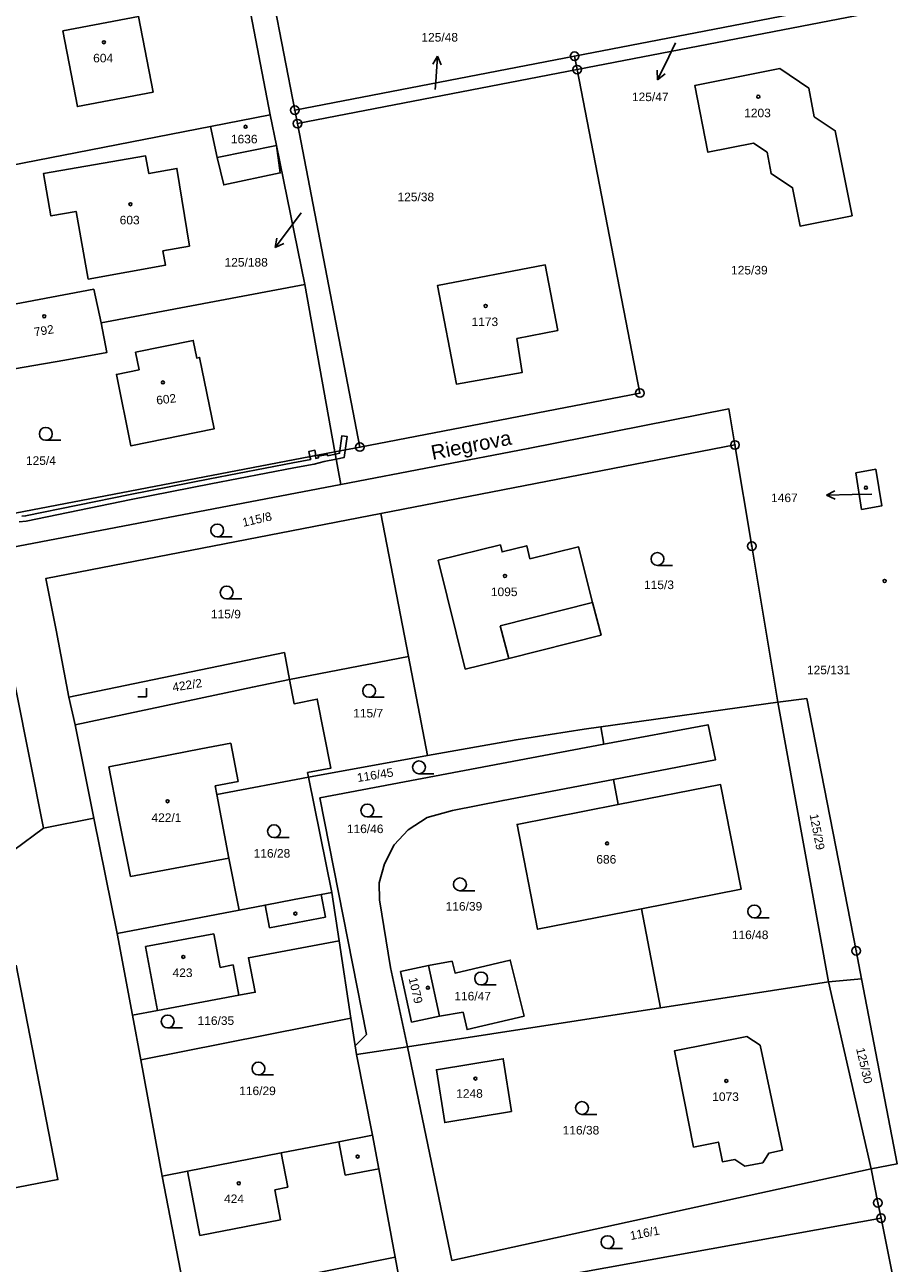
# Model space of a CAD drawing. Header units: metres. Extents: x -747283 to -746243, y -1022515 to -1021544.
# Tile 32 of 43: x -746345 to -746243, y -1022126 to -1021982. Entities that reach past the tile are written whole.
import ezdxf
from ezdxf.enums import TextEntityAlignment as Align

# ---------------------------------------------------------------- set-up
doc = ezdxf.new("R2010")
doc.units = ezdxf.units.M
doc.header["$MEASUREMENT"] = 0
for name, color, linetype in [('1008', 251, 'CONTINUOUS'), ('1029', 251, 'CONTINUOUS'), ('105', 251, 'CONTINUOUS'), ('18', 251, 'CONTINUOUS'), ('21800', 251, 'CONTINUOUS'), ('21900', 251, 'CONTINUOUS'), ('23700', 251, 'CONTINUOUS'), ('304', 251, 'CONTINUOUS'), ('319', 251, 'CONTINUOUS'), ('402', 251, 'CONTINUOUS'), ('404', 251, 'CONTINUOUS')]:
    doc.layers.add(name, color=color, linetype=linetype)
doc.styles.add('Arial', font='arial.ttf', dxfattribs={"height": 1})
doc.styles.get("Standard").update_dxf_attribs({"font": 'arial.ttf'})

# ---------------------------------------------------------------- blocks, each defined once
blk = doc.blocks.new('4_02$0')
at = {"layer": '404', "linetype": 'Continuous'}
blk.add_circle((-0.01, 0), 0.175, dxfattribs=at)
blk = doc.blocks.new('1029$2')
at = {"layer": '1029', "color": 0, "linetype": 'Continuous'}
for p, q in [((0, 3), (-0.5, 2)), ((0, 0), (0, 3)), ((0, 3), (0.5, 2))]:
    blk.add_line(p, q, dxfattribs=at)
blk = doc.blocks.new('3_04$4')
at = {"layer": '304', "linetype": 'Continuous'}
blk.add_line((0.01, 0), (1.76, 0), dxfattribs=at)
blk.add_circle((0.01, 0.75), 0.75, dxfattribs=at)
blk = doc.blocks.new('3_19$7')
at = {"layer": '319', "linetype": 'Continuous'}
for p, q in [((-1, 0), (0, 0)), ((0, 0), (0, 1))]:
    blk.add_line(p, q, dxfattribs=at)
blk = doc.blocks.new('1_05$21')
at = {"layer": '105', "linetype": 'Continuous'}
for radius in [0.5, 0.0303]:
    blk.add_circle((0, 0), radius, dxfattribs=at)

msp = doc.modelspace()

# ---------------------------------------------------------------- linework, layer by layer
at = {"layer": '1029'}
for p, q in [((-746269.17, -1021983.63), (-746269.95, -1021985.26)), ((-746297.19, -1021989.09), (-746297.13, -1021988.18)), ((-746312.84, -1022003.51), (-746314.08, -1022005.16)), ((-746246.24, -1022036.36), (-746248.53, -1022036.41))]:
    msp.add_line(p, q, dxfattribs=at)
at = {"layer": '21800'}
for p, q in [((-746322.67, -1021997.02), (-746315.75, -1021995.64)), ((-746278.84, -1022048.99), (-746289.62, -1022051.74)), ((-746289.62, -1022051.74), (-746288.59, -1022055.54)), ((-746324.57, -1022066.1), (-746321.06, -1022065.42)), ((-746321.06, -1022065.42), (-746320.19, -1022069.93)), ((-746335.32, -1022068.18), (-746324.57, -1022066.1)), ((-746334.25, -1022073.64), (-746335.32, -1022068.18)), ((-746320.19, -1022069.93), (-746322.89, -1022070.41)), ((-746322.89, -1022070.41), (-746322.7, -1022071.44)), ((-746332.79, -1022081.02), (-746334.25, -1022073.64)), ((-746321.31, -1022078.86), (-746332.79, -1022081.02)), ((-746310.53, -1022083.1), (-746310.02, -1022085.75)), ((-746317.06, -1022084.35), (-746316.55, -1022087.01)), ((-746310.02, -1022085.75), (-746316.55, -1022087.01)), ((-746331.01, -1022089.18), (-746323.05, -1022087.69)), ((-746323.05, -1022087.69), (-746322.31, -1022091.62)), ((-746329.61, -1022096.65), (-746331.01, -1022089.18)), ((-746322.31, -1022091.62), (-746320.79, -1022091.34)), ((-746320.79, -1022091.34), (-746320.13, -1022094.88)), ((-746307.7, -1022115.9), (-746308.47, -1022111.98)), ((-746314.41, -1022117.31), (-746315.19, -1022113.29)), ((-746326.14, -1022115.43), (-746324.67, -1022122.93)), ((-746303.78, -1022115.14), (-746307.7, -1022115.9)), ((-746315.93, -1022117.61), (-746314.41, -1022117.31)), ((-746315.25, -1022121.09), (-746315.93, -1022117.61)), ((-746324.67, -1022122.93), (-746315.25, -1022121.09))]:
    msp.add_line(p, q, dxfattribs=at)
at = {"layer": '21900'}
for p, q in [((-746313.6, -1021991.51), (-746317.4, -1021971.84)), ((-746316.48, -1021992.05), (-746320.24, -1021972.45)), ((-746248.25, -1021978.88), (-746280.93, -1021985.2)), ((-746247.94, -1021980.45), (-746280.63, -1021986.77)), ((-746280.93, -1021985.2), (-746313.6, -1021991.51)), ((-746280.93, -1021985.2), (-746280.63, -1021986.77)), ((-746280.63, -1021986.77), (-746313.29, -1021993.08)), ((-746273.31, -1022024.54), (-746280.63, -1021986.77)), ((-746323.42, -1021993.4), (-746316.48, -1021992.05)), ((-746316.48, -1021992.05), (-746315.75, -1021995.64)), ((-746313.29, -1021993.08), (-746313.6, -1021991.51)), ((-746323.42, -1021993.4), (-746355.58, -1021999.66)), ((-746305.99, -1022030.85), (-746313.29, -1021993.08)), ((-746312.44, -1022011.88), (-746315.75, -1021995.64)), ((-746312.44, -1022011.88), (-746336.18, -1022016.35)), ((-746308.91, -1022031.42), (-746312.44, -1022011.88)), ((-746337.04, -1022012.41), (-746350.16, -1022014.9)), ((-746336.18, -1022016.35), (-746337.04, -1022012.41)), ((-746273.31, -1022024.54), (-746305.99, -1022030.85)), ((-746305.99, -1022030.85), (-746308.91, -1022031.42)), ((-746262.21, -1022030.61), (-746303.54, -1022038.62)), ((-746262.21, -1022030.61), (-746260.24, -1022042.42)), ((-746308.22, -1022035.21), (-746308.91, -1022031.42)), ((-746303.54, -1022038.62), (-746300.32, -1022055.31)), ((-746260.24, -1022042.42), (-746257.21, -1022060.66)), ((-746300.32, -1022055.31), (-746314.2, -1022058.01)), ((-746300.32, -1022055.31), (-746298.09, -1022066.86)), ((-746339.96, -1022060.08), (-746339.23, -1022063.31)), ((-746257.21, -1022060.66), (-746277.86, -1022063.53)), ((-746257.21, -1022060.66), (-746253.81, -1022060.2)), ((-746251.3, -1022093.29), (-746257.21, -1022060.66)), ((-746253.81, -1022060.2), (-746248.06, -1022089.68)), ((-746339.23, -1022063.31), (-746337.05, -1022074.18)), ((-746277.51, -1022065.55), (-746277.86, -1022063.53)), ((-746298.09, -1022066.86), (-746312, -1022069.39)), ((-746309.29, -1022082.86), (-746312, -1022069.39)), ((-746275.84, -1022072.61), (-746276.4, -1022069.68)), ((-746337.05, -1022074.18), (-746342.94, -1022075.35)), ((-746334.34, -1022087.68), (-746337.05, -1022074.18)), ((-746346.4, -1022077.94), (-746342.94, -1022075.35)), ((-746308.42, -1022088.51), (-746309.29, -1022082.86)), ((-746320.08, -1022084.94), (-746334.34, -1022087.68)), ((-746270.91, -1022096.33), (-746273.11, -1022084.78)), ((-746334.34, -1022087.68), (-746332.56, -1022097.2)), ((-746307.04, -1022097.55), (-746308.42, -1022088.51)), ((-746248.06, -1022089.68), (-746247.43, -1022092.95)), ((-746302.44, -1022091.63), (-746300.42, -1022100.91)), ((-746297.98, -1022091.41), (-746295.23, -1022090.89)), ((-746297.98, -1022091.41), (-746296.71, -1022097.3)), ((-746270.91, -1022096.33), (-746251.3, -1022093.29)), ((-746251.3, -1022093.29), (-746247.43, -1022092.95)), ((-746246.33, -1022115.16), (-746251.3, -1022093.29)), ((-746331.58, -1022102.41), (-746332.56, -1022097.2)), ((-746307.04, -1022097.55), (-746331.58, -1022102.41)), ((-746306.54, -1022100.79), (-746307.04, -1022097.55)), ((-746300.42, -1022100.91), (-746270.91, -1022096.33)), ((-746293.93, -1022096.85), (-746296.71, -1022097.3)), ((-746306.54, -1022100.79), (-746305.22, -1022099.45)), ((-746306.39, -1022101.8), (-746306.54, -1022100.79)), ((-746300.42, -1022100.91), (-746306.39, -1022101.8)), ((-746306.39, -1022101.8), (-746304.54, -1022111.21)), ((-746329.08, -1022116), (-746331.58, -1022102.41)), ((-746329.08, -1022116), (-746326.29, -1022130.36)), ((-746245.52, -1022119.13), (-746246.33, -1022115.16)), ((-746245.16, -1022120.92), (-746245.52, -1022119.13)), ((-746243.65, -1022128.3), (-746245.16, -1022120.92)), ((-746326.29, -1022130.36), (-746301.88, -1022125.47)), ((-746301.88, -1022125.47), (-746297.8, -1022147.67))]:
    msp.add_line(p, q, dxfattribs=at)
for points in [[(-746340.67, -1021982.25), (-746338.98, -1021991.09), (-746330.14, -1021989.4), (-746331.83, -1021980.56), (-746340.67, -1021982.25)], [(-746248.51, -1022003.84), (-746254.6, -1022005.05), (-746255.48, -1022000.57), (-746257.99, -1021998.92), (-746258.44, -1021996.41), (-746260.04, -1021995.34), (-746265.36, -1021996.41), (-746266.9, -1021988.63), (-746256.98, -1021986.65), (-746253.59, -1021988.92), (-746252.96, -1021992.27), (-746250.5, -1021993.9), (-746248.51, -1022003.84)], [(-746315.75, -1021995.64), (-746315.3, -1021998.83), (-746321.89, -1022000.24), (-746322.67, -1021997.02), (-746323.42, -1021993.4)], [(-746325.87, -1022007.39), (-746327.36, -1021998.31), (-746330.63, -1021998.91), (-746331.02, -1021996.85), (-746342.92, -1021998.9), (-746342.06, -1022003.86), (-746339.12, -1022003.33), (-746337.71, -1022011.24), (-746328.7, -1022009.61), (-746328.99, -1022007.95), (-746325.87, -1022007.39)], [(-746287.69, -1022018.17), (-746287.07, -1022022.15), (-746294.72, -1022023.49), (-746296.92, -1022011.98), (-746284.35, -1022009.58), (-746282.89, -1022017.23), (-746287.69, -1022018.17)], [(-746351.19, -1022022.72), (-746348.85, -1022022.15), (-746340.46, -1022020.71), (-746335.53, -1022019.8), (-746336.18, -1022016.35)], [(-746332.19, -1022019.77), (-746331.77, -1022021.83), (-746334.42, -1022022.37), (-746332.72, -1022030.71), (-746323.01, -1022028.73), (-746324.71, -1022020.39), (-746325.05, -1022020.46), (-746325.45, -1022018.39), (-746332.19, -1022019.77)], [(-746308.91, -1022031.42), (-746348.09, -1022038.93), (-746351.19, -1022022.72)], [(-746308.22, -1022035.21), (-746286.35, -1022031.02), (-746262.91, -1022026.4), (-746262.21, -1022030.61)], [(-746248.11, -1022033.85), (-746245.78, -1022033.44), (-746245.07, -1022037.73), (-746247.43, -1022038.14), (-746248.11, -1022033.85)], [(-746342.94, -1022075.35), (-746349.4, -1022043.09), (-746308.22, -1022035.21)], [(-746339.96, -1022060.08), (-746341.45, -1022052.22), (-746342.65, -1022046.19), (-746303.54, -1022038.62)], [(-746296.87, -1022044.07), (-746289.6, -1022042.28), (-746289.4, -1022043.09), (-746286.51, -1022042.37), (-746286.14, -1022043.89), (-746280.47, -1022042.52), (-746278.84, -1022048.99), (-746277.84, -1022052.84), (-746288.59, -1022055.54), (-746293.69, -1022056.79), (-746296.87, -1022044.07)], [(-746314.2, -1022058.01), (-746314.81, -1022054.85), (-746339.96, -1022060.08)], [(-746314.2, -1022058.01), (-746318.54, -1022058.89), (-746339.23, -1022063.31)], [(-746312, -1022069.39), (-746312.1, -1022068.88), (-746309.4, -1022068.36), (-746310.97, -1022060.28), (-746313.67, -1022060.83), (-746314.2, -1022058.01)], [(-746277.86, -1022063.53), (-746279.81, -1022063.8), (-746287.77, -1022065.03), (-746298.09, -1022066.86)], [(-746276.4, -1022069.68), (-746264.5, -1022067.39), (-746265.34, -1022063.29), (-746277.51, -1022065.55)], [(-746305.22, -1022099.45), (-746310.66, -1022071.82), (-746277.51, -1022065.55)], [(-746312, -1022069.39), (-746322.7, -1022071.44), (-746321.31, -1022078.86), (-746320.08, -1022084.94)], [(-746276.4, -1022069.68), (-746289.29, -1022072.12), (-746295.2, -1022073.29), (-746298.13, -1022074.11), (-746300.38, -1022075.55), (-746301.98, -1022077.32), (-746303.11, -1022079.54), (-746303.73, -1022081.76), (-746303.72, -1022083.73), (-746302.44, -1022091.63)], [(-746273.11, -1022084.78), (-746261.49, -1022082.5), (-746263.89, -1022070.27), (-746275.84, -1022072.61)], [(-746275.84, -1022072.61), (-746287.65, -1022074.93), (-746285.25, -1022087.16), (-746273.11, -1022084.78)], [(-746309.29, -1022082.86), (-746310.53, -1022083.1), (-746313.65, -1022083.69), (-746317.06, -1022084.35), (-746320.08, -1022084.94)], [(-746332.56, -1022097.2), (-746329.61, -1022096.65), (-746320.13, -1022094.88), (-746318.21, -1022094.52), (-746319, -1022090.5), (-746308.42, -1022088.51)], [(-746351.4, -1022118.33), (-746347.08, -1022117.53), (-746341.25, -1022116.4), (-746346.11, -1022091.36)], [(-746296.71, -1022097.3), (-746299.96, -1022098.01), (-746301.25, -1022092.12), (-746297.98, -1022091.41)], [(-746295.23, -1022090.89), (-746294.88, -1022092.28), (-746288.44, -1022090.77), (-746286.83, -1022097.3), (-746293.48, -1022098.89), (-746293.93, -1022096.85)], [(-746247.43, -1022092.95), (-746243.27, -1022114.55), (-746246.33, -1022115.16)], [(-746256.68, -1022112.98), (-746258.24, -1022113.31), (-746258.96, -1022114.44), (-746261.06, -1022114.85), (-746262.22, -1022114.05), (-746263.68, -1022114.32), (-746264.14, -1022112.02), (-746267.04, -1022112.61), (-746269.26, -1022101.35), (-746260.82, -1022099.7), (-746259.27, -1022100.71), (-746256.68, -1022112.98)], [(-746246.33, -1022115.16), (-746295.25, -1022125.85), (-746300.42, -1022100.91)], [(-746288.29, -1022108.47), (-746296.09, -1022109.74), (-746297.07, -1022103.57), (-746289.27, -1022102.29), (-746288.29, -1022108.47)], [(-746304.54, -1022111.21), (-746308.47, -1022111.98), (-746315.19, -1022113.29), (-746326.14, -1022115.43), (-746329.08, -1022116)], [(-746301.88, -1022125.47), (-746303.78, -1022115.14), (-746304.54, -1022111.21)], [(-746289.38, -1022155.32), (-746294.31, -1022129.78), (-746245.16, -1022120.92)]]:
    msp.add_lwpolyline(points, dxfattribs=at)
at = {"layer": '23700'}
msp.add_lwpolyline([(-746345.76, -1022039.58), (-746344.95, -1022039.5), (-746332.69, -1022036.99), (-746323.38, -1022035.15), (-746313.69, -1022033.26), (-746311.33, -1022032.83), (-746310.18, -1022032.55), (-746308.76, -1022032.26), (-746307.83, -1022032.07), (-746307.5, -1022029.61), (-746308.1, -1022029.53), (-746308.37, -1022031.57), (-746308.86, -1022031.67), (-746308.86, -1022031.67), (-746309.77, -1022031.86), (-746309.79, -1022031.71), (-746310.85, -1022031.9), (-746310.82, -1022032.09), (-746311.15, -1022032.17), (-746311.16, -1022031.85), (-746311.83, -1022031.98), (-746311.74, -1022032.3), (-746313.81, -1022032.68), (-746323.5, -1022034.57), (-746332.81, -1022036.41), (-746345.03, -1022038.9), (-746345.46, -1022038.94)], dxfattribs=at)
msp.add_lwpolyline([(-746311.83, -1022031.98), (-746311.16, -1022031.85), (-746311.16, -1022031.62), (-746311.24, -1022031.23), (-746311.97, -1022031.38), (-746311.89, -1022031.77), (-746311.83, -1022031.98)], close=True, dxfattribs=at)

# ---------------------------------------------------------------- block references
at = {"layer": '1029'}
for p, rotation in [((-746297.13, -1021988.18), 356), ((-746269.95, -1021985.26), 154), ((-746314.08, -1022005.16), 143), ((-746248.53, -1022036.41), 91)]:
    msp.add_blockref('1029$2', p, dxfattribs=dict(at, rotation=rotation))
at = {"layer": '105'}
for p in [(-746280.93, -1021985.2), (-746280.63, -1021986.77), (-746313.6, -1021991.51), (-746313.29, -1021993.08), (-746273.31, -1022024.54), (-746305.99, -1022030.85), (-746262.21, -1022030.61), (-746260.24, -1022042.42), (-746248.06, -1022089.68), (-746245.52, -1022119.13), (-746245.16, -1022120.92)]:
    msp.add_blockref('1_05$21', p, dxfattribs=at)
at = {"layer": '304'}
for p in [(-746342.67, -1022030.06), (-746322.66, -1022041.34), (-746271.27, -1022044.67), (-746321.55, -1022048.59), (-746304.93, -1022060.08), (-746299.11, -1022069), (-746305.14, -1022074.05), (-746316.03, -1022076.47), (-746294.33, -1022082.68), (-746259.97, -1022085.84), (-746291.85, -1022093.67), (-746328.45, -1022098.69), (-746317.85, -1022104.19), (-746280.08, -1022108.79), (-746277.1, -1022124.46)]:
    msp.add_blockref('3_04$4', p, dxfattribs=at)
at = {"layer": '319'}
msp.add_blockref('3_19$7', (-746330.9, -1022060.01), dxfattribs=at)
at = {"layer": '402'}
for p in [(-746313.52, -1022085.34), (-746306.25, -1022113.71)]:
    msp.add_blockref('4_02$0', p, dxfattribs=at)
at = {"layer": '404'}
for p in [(-746335.87, -1021983.57), (-746259.48, -1021989.93), (-746319.33, -1021993.45), (-746332.77, -1022002.49), (-746291.31, -1022014.37), (-746342.84, -1022015.58), (-746328.99, -1022023.3), (-746246.92, -1022035.6), (-746289.05, -1022045.91), (-746244.73, -1022046.49), (-746328.44, -1022072.21), (-746277.13, -1022077.15), (-746326.6, -1022090.4), (-746298.05, -1022094.01), (-746292.5, -1022104.61), (-746263.21, -1022104.88), (-746320.12, -1022116.84)]:
    msp.add_blockref('4_02$0', p, dxfattribs=at)

# ---------------------------------------------------------------- texts
at = {"layer": '1008'}
msp.add_text('Riegrova', height=1.7, rotation=11, dxfattribs=at).set_placement((-746293.01, -1022030.62), align=Align.MIDDLE_CENTER)
at = {"layer": '18', "style": 'Arial'}
for s, p in [('125/48', (-746296.68, -1021982.99)), ('604', (-746335.97, -1021985.42)), ('125/47', (-746272.1, -1021989.95)), ('603', (-746332.87, -1022004.34)), ('125/39', (-746260.53, -1022010.19)), ('1173', (-746291.41, -1022016.22)), ('1095', (-746289.15, -1022047.76)), ('115/9', (-746321.64, -1022050.36)), ('115/7', (-746305.03, -1022061.93)), ('422/1', (-746328.58, -1022074.13)), ('116/28', (-746316.26, -1022078.3)), ('686', (-746277.23, -1022079)), ('116/39', (-746293.85, -1022084.49)), ('423', (-746326.7, -1022092.25)), ('116/35', (-746322.81, -1022097.84)), ('116/29', (-746317.95, -1022106.04)), ('1073', (-746263.31, -1022106.73)), ('116/38', (-746280.19, -1022110.64)), ('424', (-746320.69, -1022118.65))]:
    msp.add_text(s, height=1, dxfattribs=at).set_placement(p, align=Align.MIDDLE_CENTER)
for s, p in [('1203', (-746259.58, -1021992.63)), ('1636', (-746319.5, -1021995.68)), ('125/38', (-746299.47, -1022002.44)), ('125/188', (-746319.27, -1022010.07)), ('125/4', (-746343.23, -1022033.23)), ('1467', (-746256.44, -1022037.58)), ('115/3', (-746271.08, -1022047.74)), ('125/131', (-746251.28, -1022057.68)), ('116/46', (-746305.38, -1022076.24)), ('116/48', (-746260.44, -1022088.62)), ('116/47', (-746292.83, -1022095.78)), ('1248', (-746293.2, -1022107.15))]:
    msp.add_text(s, height=1, dxfattribs=at).set_placement(p, align=Align.BOTTOM_CENTER)
for s, p in [('792', (-746342.76, -1022018.03)), ('422/2', (-746326.03, -1022059.44)), ('116/45', (-746304.09, -1022069.94))]:
    msp.add_text(s, height=1, rotation=9, dxfattribs=at).set_placement(p, align=Align.BOTTOM_CENTER)
for s, rotation, p in [('602', 7, (-746328.61, -1022025.26)), ('115/8', 13, (-746318.01, -1022039.29)), ('125/29', 281, (-746252.61, -1022075.79)), ('1079', 283, (-746299.48, -1022094.31)), ('125/30', 283, (-746247.11, -1022103.09)), ('116/1', 11, (-746272.75, -1022122.65))]:
    msp.add_text(s, height=1, rotation=rotation, dxfattribs=at).set_placement(p, align=Align.MIDDLE_CENTER)

doc.saveas('drawing.dxf')
